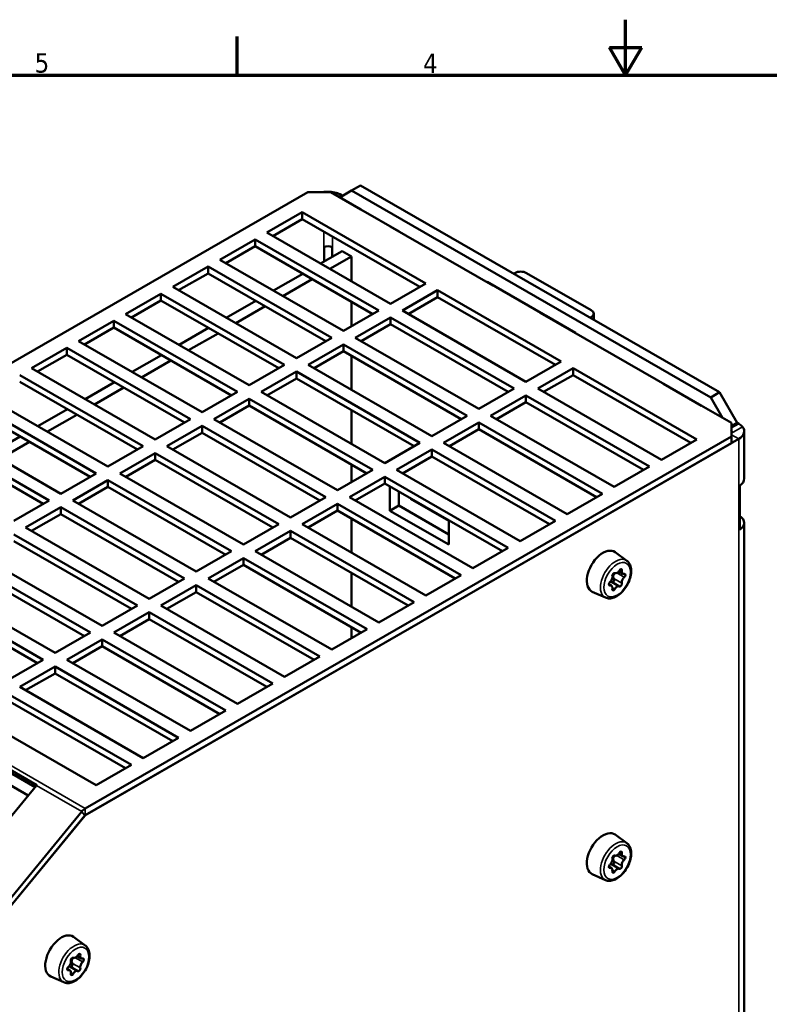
# Model space of a CAD drawing. Header units: millimetres. Extents: x -8 to 1688, y -8 to 1196.
# Tile 3 of 8: x 403 to 944, y 486 to 1196. Entities that reach past the tile are written whole.
import ezdxf

# ---------------------------------------------------------------- set-up
doc = ezdxf.new("R2010")
doc.units = ezdxf.units.MM
doc.header["$LTSCALE"] = 4
for name, color, linetype, lineweight in [('Bordo (ISO)', 7, 'Continuous', 70), ('Simbolo (ISO)', 7, 'Continuous', 25), ('Visibile (ISO)', 7, 'Continuous', 50), ('Visibile sottile (ISO)', 7, 'Continuous', 35)]:
    doc.layers.add(name, color=color, linetype=linetype, lineweight=lineweight)
doc.styles.add('Testo nota (ISO)', font='tahoma.ttf')

# ---------------------------------------------------------------- blocks, each defined once
blk = doc.blocks.new('Bordi adel')
at = {"layer": 'Bordo (ISO)'}
for p, q in [((210, 289), (210, 299)), ((140, 289), (140, 296)), ((207.11, 294), (212.89, 294)), ((210, 289), (207.11, 294)), ((210, 289), (212.89, 294)), ((8, 289), (412, 289))]:
    blk.add_line(p, q, dxfattribs=at)
at = {"layer": 'Simbolo (ISO)', "char_height": 3.5, "attachment_point": 8, "style": 'Testo nota (ISO)'}
for s, insert in [('5', (104.83, 289.4)), ('4', (174.83, 289.4))]:
    blk.add_mtext(s, dxfattribs=dict(at, insert=insert))

msp = doc.modelspace()

# ---------------------------------------------------------------- linework, layer by layer
at = {"layer": 'Visibile (ISO)'}
for p, q in [((610.84, 1071.64), (145.08, 803.43)), ((627.55, 1071.64), (610.84, 1071.64)), ((649.18, 1059.18), (627.55, 1071.64)), ((634.04, 1067.89), (642.53, 1072.82)), ((642.53, 1072.82), (648.89, 1076.48)), ((901.33, 923.79), (642.53, 1072.82)), ((648.89, 1076.48), (907.69, 927.45)), ((635.1, 1069.71), (636.14, 1069.11)), ((649.1, 1059.22), (676.68, 1043.34)), ((581.48, 1042.51), (606.93, 1057.17)), ((606.93, 1052.26), (585.73, 1040.06)), ((606.93, 1057.17), (606.93, 1052.26)), ((606.93, 1057.17), (696.03, 1005.86)), ((691.77, 1003.41), (606.93, 1052.26)), ((744.35, 1004.37), (670.4, 1046.96)), ((547.53, 1022.96), (572.99, 1037.62)), ((572.99, 1037.62), (572.99, 1032.72)), ((572.99, 1037.62), (662.09, 986.32)), ((670.57, 991.2), (581.48, 1042.51)), ((572.99, 1032.72), (551.79, 1020.51)), ((657.83, 983.86), (572.99, 1032.72)), ((635.7, 1029.29), (620.07, 1020.29)), ((622.63, 1021.76), (622.63, 1032.09)), ((628.49, 1032.09), (628.49, 1025.13)), ((642.49, 1025.38), (635.7, 1029.29)), ((636.63, 971.66), (547.53, 1022.96)), ((642.49, 1025.38), (626.86, 1016.38)), ((642.49, 1007.38), (642.49, 1025.38)), ((513.59, 1003.42), (539.05, 1018.08)), ((539.05, 1018.08), (539.05, 1013.17)), ((539.05, 1018.08), (628.14, 966.77)), ((539.05, 1013.17), (517.85, 1000.97)), ((623.89, 964.32), (539.05, 1013.17)), ((607.32, 1012.95), (586.13, 1000.74)), ((614.11, 1009.04), (592.91, 996.83)), ((760.05, 1013.41), (759.23, 1012.94)), ((815.2, 986.54), (768.53, 1013.41)), ((602.69, 952.11), (513.59, 1003.42)), ((696.03, 1005.86), (670.57, 991.2)), ((679.06, 986.32), (704.51, 1000.98)), ((704.51, 1000.98), (704.51, 996.07)), ((704.51, 1000.98), (793.61, 949.67)), ((740.11, 1006.82), (740.11, 1007.06)), ((740.11, 1007.06), (803.75, 970.41)), ((744.56, 1004.49), (744.35, 1004.37)), ((479.65, 983.87), (505.11, 998.53)), ((505.11, 993.63), (483.91, 981.42)), ((505.11, 998.53), (505.11, 993.63)), ((505.11, 998.53), (594.2, 947.23)), ((589.94, 944.77), (505.11, 993.63)), ((704.51, 996.07), (683.31, 983.86)), ((789.35, 947.22), (704.51, 996.07)), ((573.38, 993.4), (552.19, 981.2)), ((580.17, 989.49), (558.97, 977.29)), ((642.49, 975.03), (642.49, 992.7)), ((568.75, 932.57), (479.65, 983.87)), ((662.09, 986.32), (636.63, 971.66)), ((645.11, 966.77), (670.57, 981.43)), ((670.57, 981.43), (670.57, 976.53)), ((670.57, 981.43), (759.67, 930.12)), ((768.15, 935.01), (679.06, 986.32)), ((778.29, 984.83), (778.5, 984.95)), ((873.33, 930.1), (778.29, 984.83)), ((782.76, 982.5), (782.55, 982.37)), ((782.74, 982.48), (803.75, 970.38)), ((814.39, 981.18), (815.2, 981.65)), ((816.96, 984.09), (816.96, 979.7)), ((445.71, 964.33), (471.17, 978.99)), ((471.17, 974.08), (449.97, 961.88)), ((471.17, 978.99), (471.17, 974.08)), ((471.17, 978.99), (560.26, 927.68)), ((556, 925.23), (471.17, 974.08)), ((539.44, 973.86), (518.24, 961.65)), ((670.57, 976.53), (649.37, 964.32)), ((755.41, 927.67), (670.57, 976.53)), ((546.23, 969.95), (525.03, 957.74)), ((628.14, 966.77), (602.69, 952.11)), ((734.21, 915.47), (645.11, 966.77)), ((803.75, 970.41), (803.75, 970.17)), ((411.77, 944.78), (437.23, 959.44)), ((437.23, 959.44), (437.23, 954.54)), ((437.23, 959.44), (526.32, 908.14)), ((534.81, 913.02), (445.71, 964.33)), ((611.17, 947.23), (636.63, 961.89)), ((636.63, 961.89), (636.63, 956.98)), ((636.63, 961.89), (725.72, 910.58)), ((437.23, 954.54), (416.03, 942.33)), ((522.06, 905.68), (437.23, 954.54)), ((505.5, 954.31), (484.3, 942.1)), ((636.63, 956.98), (615.43, 944.77)), ((721.47, 908.13), (636.63, 956.98)), ((642.49, 929.19), (642.49, 953.61)), ((500.86, 893.48), (411.77, 944.78)), ((512.29, 950.4), (491.09, 938.2)), ((594.2, 947.23), (568.75, 932.57)), ((700.27, 895.92), (611.17, 947.23)), ((793.61, 949.67), (768.15, 935.01)), ((776.64, 930.12), (802.09, 944.78)), ((802.09, 944.78), (802.09, 939.88)), ((802.09, 944.78), (891.19, 893.48)), ((403.28, 939.9), (492.38, 888.59)), ((577.23, 927.68), (602.69, 942.34)), ((602.69, 937.43), (581.49, 925.23)), ((602.69, 942.34), (602.69, 937.43)), ((602.69, 942.34), (691.78, 891.03)), ((687.52, 888.58), (602.69, 937.43)), ((802.09, 939.88), (780.9, 927.67)), ((886.93, 891.02), (802.09, 939.88)), ((488.12, 886.14), (403.28, 934.99)), ((471.56, 934.77), (450.36, 922.56)), ((478.35, 930.86), (457.15, 918.65)), ((759.67, 930.12), (734.21, 915.47)), ((865.73, 878.82), (776.64, 930.12)), ((867.17, 933.64), (894.75, 917.76)), ((466.92, 873.93), (377.83, 925.24)), ((560.26, 927.68), (534.81, 913.02)), ((543.29, 908.14), (568.75, 922.79)), ((568.75, 922.79), (568.75, 917.89)), ((568.75, 922.79), (657.84, 871.49)), ((666.33, 876.37), (577.23, 927.68)), ((742.7, 910.58), (768.15, 925.24)), ((768.15, 925.24), (768.15, 920.33)), ((768.15, 925.24), (857.25, 873.93)), ((907.69, 927.45), (901.33, 923.79)), ((901.33, 923.79), (909.81, 909.09)), ((920.42, 905.4), (907.69, 927.45)), ((369.34, 920.35), (458.44, 869.04)), ((454.18, 866.59), (369.34, 915.45)), ((568.75, 917.89), (547.55, 905.68)), ((653.58, 869.04), (568.75, 917.89)), ((768.15, 920.33), (746.95, 908.13)), ((852.99, 871.48), (768.15, 920.33)), ((916.18, 905.42), (894.54, 917.88)), ((437.62, 915.22), (416.42, 903.01)), ((444.41, 911.31), (423.21, 899.1)), ((642.49, 890.1), (642.49, 914.52)), ((725.72, 910.58), (700.27, 895.92)), ((831.79, 859.27), (742.7, 910.58)), ((432.98, 854.39), (343.89, 905.69)), ((526.32, 908.14), (500.86, 893.48)), ((509.35, 888.59), (534.81, 903.25)), ((534.81, 903.25), (534.81, 898.34)), ((534.81, 903.25), (623.9, 851.94)), ((632.39, 856.83), (543.29, 908.14)), ((708.75, 891.03), (734.21, 905.69)), ((734.21, 905.69), (734.21, 900.79)), ((734.21, 905.69), (823.31, 854.39)), ((916.18, 895.65), (916.18, 905.42)), ((920.42, 905.4), (916.18, 902.96)), ((920.42, 905.4), (921.48, 904.79)), ((335.4, 900.81), (424.5, 849.5)), ((420.24, 847.05), (335.4, 895.9)), ((403.68, 895.67), (382.48, 883.47)), ((916.18, 895.65), (450.55, 627.52)), ((534.81, 898.34), (513.61, 886.14)), ((619.64, 849.49), (534.81, 898.34)), ((734.21, 900.79), (713.01, 888.58)), ((819.05, 851.93), (734.21, 900.79)), ((916.18, 890.75), (916.18, 895.65)), ((925.43, 899.3), (925.43, 865.21)), ((410.46, 891.77), (389.27, 879.56)), ((450.34, 622.49), (921.48, 893.8)), ((450.55, 622.61), (916.18, 890.75)), ((492.38, 888.59), (466.92, 873.93)), ((598.45, 837.28), (509.35, 888.59)), ((691.78, 891.03), (666.33, 876.37)), ((797.85, 839.73), (708.75, 891.03)), ((891.19, 893.48), (865.73, 878.82)), ((475.41, 869.04), (500.86, 883.7)), ((500.86, 883.7), (500.86, 878.8)), ((500.86, 883.7), (589.96, 832.4)), ((674.81, 871.49), (700.27, 886.15)), ((700.27, 881.24), (679.07, 869.04)), ((700.27, 886.15), (700.27, 881.24)), ((700.27, 886.15), (789.36, 834.84)), ((785.11, 832.39), (700.27, 881.24)), ((500.86, 878.8), (479.67, 866.59)), ((585.7, 829.94), (500.86, 878.8)), ((642.49, 862.64), (642.49, 875.43)), ((857.25, 873.93), (831.79, 859.27)), ((458.44, 869.04), (432.98, 854.39)), ((564.5, 817.74), (475.41, 869.04)), ((657.84, 871.49), (632.39, 856.83)), ((640.87, 851.94), (666.33, 866.6)), ((666.33, 866.6), (666.33, 861.7)), ((666.33, 866.6), (755.42, 815.29)), ((763.91, 820.18), (674.81, 871.49)), ((441.47, 849.5), (466.92, 864.16)), ((466.92, 859.25), (445.73, 847.05)), ((466.92, 864.16), (466.92, 859.25)), ((466.92, 864.16), (556.02, 812.85)), ((551.76, 810.4), (466.92, 859.25)), ((666.33, 861.7), (645.13, 849.49)), ((751.16, 812.84), (666.33, 861.7)), ((670.1, 842.09), (670.1, 859.52)), ((922.18, 828.26), (922.18, 860.14)), ((623.9, 851.94), (598.45, 837.28)), ((729.97, 800.64), (640.87, 851.94)), ((676.47, 855.86), (676.47, 845.75)), ((823.31, 854.39), (797.85, 839.73)), ((424.5, 849.5), (399.04, 834.84)), ((407.53, 829.95), (432.98, 844.61)), ((432.98, 844.61), (432.98, 839.71)), ((432.98, 844.61), (522.08, 793.31)), ((530.56, 798.19), (441.47, 849.5)), ((606.93, 832.4), (632.39, 847.06)), ((632.39, 847.06), (632.39, 842.15)), ((632.39, 847.06), (721.48, 795.75)), ((676.47, 845.75), (670.1, 842.09)), ((676.47, 845.75), (712.53, 824.98)), ((684.95, 850.97), (684.95, 850.64)), ((684.95, 850.64), (712.53, 834.76)), ((432.98, 839.71), (411.79, 827.5)), ((517.82, 790.85), (432.98, 839.71)), ((632.39, 842.15), (611.19, 829.94)), ((717.22, 793.3), (632.39, 842.15)), ((712.53, 817.66), (670.1, 842.09)), ((589.96, 832.4), (564.5, 817.74)), ((696.03, 781.09), (606.93, 832.4)), ((642.49, 811.92), (642.49, 836.34)), ((712.53, 835.09), (712.53, 817.66)), ((789.36, 834.84), (763.91, 820.18)), ((925.43, 833.32), (925.43, 415.88)), ((399.04, 825.07), (488.14, 773.76)), ((496.62, 778.65), (407.53, 829.95)), ((572.99, 812.85), (598.45, 827.51)), ((598.45, 827.51), (598.45, 822.61)), ((598.45, 827.51), (687.54, 776.2)), ((483.88, 771.31), (399.04, 820.16)), ((598.45, 822.61), (577.25, 810.4)), ((683.28, 773.75), (598.45, 822.61)), ((462.68, 759.1), (373.59, 810.41)), ((556.02, 812.85), (530.56, 798.19)), ((662.09, 761.55), (572.99, 812.85)), ((755.42, 815.29), (729.97, 800.64)), ((840.85, 806.08), (832.42, 812.22)), ((365.1, 805.52), (454.2, 754.22)), ((539.05, 793.31), (564.5, 807.97)), ((564.5, 803.06), (543.31, 790.85)), ((564.5, 807.97), (564.5, 803.06)), ((564.5, 807.97), (653.6, 756.66)), ((649.34, 754.21), (564.5, 803.06)), ((449.94, 751.76), (365.1, 800.62)), ((642.49, 772.83), (642.49, 797.24)), ((721.48, 795.75), (696.03, 781.09)), ((832.19, 797.15), (832.18, 797.16)), ((837.95, 796.63), (835.01, 798.32)), ((428.74, 739.56), (339.64, 790.86)), ((522.08, 793.31), (496.62, 778.65)), ((505.11, 773.76), (530.56, 788.42)), ((530.56, 788.42), (530.56, 783.51)), ((530.56, 788.42), (619.66, 737.11)), ((628.14, 742), (539.05, 793.31)), ((829.79, 788.13), (827.95, 789.19)), ((835.55, 787.6), (829.76, 790.94)), ((331.16, 785.98), (420.25, 734.67)), ((416, 732.22), (331.16, 781.07)), ((530.56, 783.51), (509.37, 771.31)), ((615.4, 734.66), (530.56, 783.51)), ((825.52, 779.47), (815.98, 783.68)), ((488.14, 773.76), (462.68, 759.1)), ((594.2, 722.45), (505.11, 773.76)), ((687.54, 776.2), (662.09, 761.55)), ((471.17, 754.22), (496.62, 768.87)), ((496.62, 768.87), (496.62, 763.97)), ((496.62, 768.87), (585.72, 717.57)), ((496.62, 763.97), (475.43, 751.76)), ((581.46, 715.12), (496.62, 763.97)), ((454.2, 754.22), (428.74, 739.56)), ((560.26, 702.91), (471.17, 754.22)), ((653.6, 756.66), (628.14, 742)), ((642.49, 750.26), (642.49, 758.15)), ((437.23, 734.67), (462.68, 749.33)), ((462.68, 749.33), (462.68, 744.42)), ((462.68, 749.33), (551.78, 698.02)), ((240.75, 744.98), (415.55, 644.32)), ((414.37, 642.89), (242.7, 741.75)), ((462.68, 744.42), (441.48, 732.22)), ((547.52, 695.57), (462.68, 744.42)), ((420.25, 734.67), (394.8, 720.01)), ((526.32, 683.36), (437.23, 734.67)), ((619.66, 737.11), (594.2, 722.45)), ((403.28, 715.12), (428.74, 729.78)), ((428.74, 724.88), (407.54, 712.67)), ((428.74, 729.78), (428.74, 724.88)), ((428.74, 729.78), (517.84, 678.48)), ((513.58, 676.02), (428.74, 724.88)), ((585.72, 717.57), (560.26, 702.91)), ((394.8, 710.24), (483.89, 658.93)), ((492.38, 663.82), (403.28, 715.12)), ((479.64, 656.48), (394.8, 705.33)), ((458.44, 644.27), (369.34, 695.58)), ((551.78, 698.02), (526.32, 683.36)), ((517.84, 678.48), (492.38, 663.82)), ((483.89, 658.93), (458.44, 644.27)), ((409.41, 636.86), (381.67, 652.83)), ((415.42, 644.17), (345.18, 558.72)), ((448.09, 625.36), (377.85, 539.91)), ((450.34, 622.49), (379.91, 536.8)), ((379.91, 536.8), (450.14, 622.25)), ((840.85, 602.51), (832.42, 608.65)), ((832.19, 593.58), (832.18, 593.59)), ((837.95, 593.06), (835.01, 594.75)), ((829.79, 584.56), (827.95, 585.62)), ((835.55, 584.03), (829.76, 587.37)), ((825.52, 575.9), (815.98, 580.11)), ((450.52, 528.82), (442.1, 534.96)), ((441.86, 519.9), (441.86, 519.9)), ((447.63, 519.37), (444.69, 521.06)), ((439.46, 510.87), (437.62, 511.93)), ((445.23, 510.34), (439.44, 513.68)), ((435.2, 502.21), (425.66, 506.42))]:
    msp.add_line(p, q, dxfattribs=at)
for centre, major_axis, ratio, start_param, end_param in [((625.56, 1064.21), (-13.5, 0), 0.575862, 4.266828, 5.013442), ((625.56, 1064.21), (-13.5, 0), 0.575862, 3.926991, 4.266828), ((625.56, 1030.12), (4.5, 0), 0.575862, 0.861576, 2.280016), ((764.29, 1010.97), (-6, 0), 0.575862, 3.926991, 5.497787), ((810.96, 984.09), (6, 0), 0.575862, 5.497787, 7.068583), ((911.93, 899.3), (-13.5, 0), 0.575862, 3.587154, 3.926991), ((911.93, 899.3), (13.5, 0), 0.575862, 5.497787, 6.728747), ((911.93, 899.3), (4.5, 0), 0.575862, 5.943348, 6.623022), ((911.93, 865.21), (13.5, 0), 0.575862, 5.573965, 6.283185), ((911.93, 833.32), (13.5, 0), 0.575862, 5.573965, 6.992405), ((823.69, 798.24), (-8.23, -14.3), 0.578093, 3.07957, 6.345208), ((828.1, 792.91), (1.68, 2.92), 0.578093, 4.185205, 5.759304), ((831.43, 795.86), (0.75, 1.3), 0.578093, 6.2796, 8.900897), ((833.87, 800.08), (-1.68, -2.92), 0.578093, 6.2796, 7.853699), ((836.31, 798.67), (0.75, 1.3), 0.578093, 5.232403, 7.853699), ((839.63, 799.55), (-1.68, -2.92), 0.578093, 5.232403, 6.806502), ((838.75, 795.19), (0.75, 1.3), 0.578093, 4.185205, 6.806502), ((828.99, 789.57), (-0.75, -1.3), 0.578093, 4.185205, 6.806502), ((828.1, 785.21), (1.68, 2.92), 0.578093, 5.232403, 6.806502), ((833.87, 784.68), (1.68, 2.92), 0.578093, 6.2796, 7.853699), ((836.31, 788.9), (-0.75, -1.3), 0.578093, 6.2796, 8.900897), ((839.63, 791.85), (-1.68, -2.92), 0.578093, 4.185205, 5.759304), ((831.43, 786.09), (-0.75, -1.3), 0.578093, 5.232403, 7.853699), ((417.89, 640.44), (-3.59, -6.24), 0.578093, 4.402402, 4.431132), ((450.55, 621.63), (-3.59, -6.24), 0.578093, 3.925057, 4.431132), ((450.55, 621.63), (0.6, 1.04), 0.578093, 0.783464, 1.289539), ((823.69, 594.67), (-8.23, -14.3), 0.578093, 3.07957, 6.345208), ((836.31, 595.1), (0.75, 1.3), 0.578093, 5.232403, 7.853699), ((828.1, 589.34), (1.68, 2.92), 0.578093, 4.185205, 5.759304), ((831.43, 592.29), (0.75, 1.3), 0.578093, 6.2796, 8.900897), ((833.87, 596.51), (-1.68, -2.92), 0.578093, 6.2796, 7.853699), ((839.63, 595.98), (-1.68, -2.92), 0.578093, 5.232403, 6.806502), ((839.63, 588.28), (-1.68, -2.92), 0.578093, 4.185205, 5.759304), ((838.75, 591.62), (0.75, 1.3), 0.578093, 4.185205, 6.806502), ((828.99, 586), (-0.75, -1.3), 0.578093, 4.185205, 6.806502), ((828.1, 581.64), (1.68, 2.92), 0.578093, 5.232403, 6.806502), ((831.43, 582.52), (-0.75, -1.3), 0.578093, 5.232403, 7.853699), ((833.87, 581.11), (1.68, 2.92), 0.578093, 6.2796, 7.853699), ((836.31, 585.33), (-0.75, -1.3), 0.578093, 6.2796, 8.900897), ((433.36, 520.98), (-8.23, -14.3), 0.578093, 3.07957, 6.345208), ((441.11, 518.6), (0.75, 1.3), 0.578093, 6.2796, 8.900897), ((443.55, 522.82), (-1.68, -2.92), 0.578093, 6.2796, 7.853699), ((445.99, 521.41), (0.75, 1.3), 0.578093, 5.232403, 7.853699), ((449.31, 522.29), (-1.68, -2.92), 0.578093, 5.232403, 6.806502), ((448.43, 517.93), (0.75, 1.3), 0.578093, 4.185205, 6.806502), ((438.67, 512.31), (-0.75, -1.3), 0.578093, 4.185205, 6.806502), ((437.78, 515.65), (1.68, 2.92), 0.578093, 4.185205, 5.759304), ((437.78, 507.95), (1.68, 2.92), 0.578093, 5.232403, 6.806502), ((445.99, 511.64), (-0.75, -1.3), 0.578093, 6.2796, 8.900897), ((449.31, 514.59), (-1.68, -2.92), 0.578093, 4.185205, 5.759304), ((441.11, 508.83), (-0.75, -1.3), 0.578093, 5.232403, 7.853699), ((443.55, 507.42), (1.68, 2.92), 0.578093, 6.2796, 7.853699)]:
    msp.add_ellipse(centre, major_axis=major_axis, ratio=ratio, start_param=start_param, end_param=end_param, dxfattribs=at)
for points, knots in [([(825.52, 779.47), (826.41, 779.08), (827.38, 778.89), (829.48, 778.91), (830.61, 779.15), (832.97, 780.07), (834.2, 780.8), (836.56, 782.64), (837.69, 783.76), (839.73, 786.27), (840.65, 787.65), (842.18, 790.55), (842.79, 792.06), (843.68, 795.09), (843.94, 796.6), (844.05, 799.51), (843.9, 800.89), (843.15, 803.34), (842.57, 804.42), (841.48, 805.57), (841.17, 805.84), (840.85, 806.08)], [2.420151, 2.420151, 2.420151, 2.420151, 2.684722, 2.684722, 2.982115, 2.982115, 3.315665, 3.315665, 3.655446, 3.655446, 3.992201, 3.992201, 4.327957, 4.327957, 4.665803, 4.665803, 5.005686, 5.005686, 5.327538, 5.327538, 5.437698, 5.437698, 5.437698, 5.437698]), ([(831.55, 793.14), (831.41, 793.36), (831.3, 793.59), (831.12, 794.11), (831.06, 794.43), (831.05, 795.08), (831.11, 795.41), (831.33, 795.98), (831.51, 796.27), (831.93, 796.73), (832.16, 796.91), (832.39, 797.06)], [0.25204901, 0.25204901, 0.25204901, 0.25204901, 0.26500646, 0.26500646, 0.28082649, 0.28082649, 0.29664652, 0.29664652, 0.31246656, 0.31246656, 0.32586548, 0.32586548, 0.32586548, 0.32586548]), ([(829.77, 790.93), (829.95, 790.83), (830.15, 790.76), (830.54, 790.73), (830.75, 790.76), (831.14, 790.93), (831.32, 791.07), (831.45, 791.24)], [0.08298659, 0.08298659, 0.08298659, 0.08298659, 0.09402918, 0.09402918, 0.10516563, 0.10516563, 0.11630209, 0.11630209, 0.11630209, 0.11630209]), ([(831.45, 791.24), (831.59, 791.41), (831.69, 791.63), (831.81, 792.08), (831.81, 792.32), (831.74, 792.74), (831.66, 792.95), (831.55, 793.14)], [0.11630209, 0.11630209, 0.11630209, 0.11630209, 0.12743854, 0.12743854, 0.138575, 0.138575, 0.14961758, 0.14961758, 0.14961758, 0.14961758]), ([(825.52, 575.9), (826.41, 575.51), (827.38, 575.32), (829.48, 575.34), (830.61, 575.58), (832.97, 576.5), (834.2, 577.23), (836.56, 579.07), (837.69, 580.19), (839.73, 582.7), (840.65, 584.08), (842.18, 586.98), (842.79, 588.49), (843.68, 591.52), (843.94, 593.04), (844.05, 595.94), (843.9, 597.32), (843.15, 599.77), (842.57, 600.85), (841.48, 602), (841.17, 602.27), (840.85, 602.51)], [2.420151, 2.420151, 2.420151, 2.420151, 2.684722, 2.684722, 2.982115, 2.982115, 3.315665, 3.315665, 3.655446, 3.655446, 3.992201, 3.992201, 4.327957, 4.327957, 4.665803, 4.665803, 5.005686, 5.005686, 5.327538, 5.327538, 5.437698, 5.437698, 5.437698, 5.437698]), ([(831.55, 589.57), (831.41, 589.79), (831.3, 590.02), (831.12, 590.54), (831.06, 590.86), (831.05, 591.51), (831.11, 591.84), (831.33, 592.42), (831.51, 592.7), (831.93, 593.16), (832.16, 593.34), (832.39, 593.49)], [0.25204901, 0.25204901, 0.25204901, 0.25204901, 0.26500646, 0.26500646, 0.28082649, 0.28082649, 0.29664652, 0.29664652, 0.31246656, 0.31246656, 0.32586548, 0.32586548, 0.32586548, 0.32586548]), ([(831.45, 587.68), (831.59, 587.84), (831.69, 588.06), (831.81, 588.51), (831.81, 588.75), (831.74, 589.17), (831.66, 589.38), (831.55, 589.57)], [0.11630209, 0.11630209, 0.11630209, 0.11630209, 0.12743854, 0.12743854, 0.138575, 0.138575, 0.14961758, 0.14961758, 0.14961758, 0.14961758]), ([(829.77, 587.36), (829.95, 587.26), (830.15, 587.19), (830.54, 587.16), (830.75, 587.19), (831.14, 587.37), (831.32, 587.51), (831.45, 587.68)], [0.08298659, 0.08298659, 0.08298659, 0.08298659, 0.09402918, 0.09402918, 0.10516563, 0.10516563, 0.11630209, 0.11630209, 0.11630209, 0.11630209]), ([(435.2, 502.21), (436.09, 501.82), (437.06, 501.63), (439.16, 501.65), (440.29, 501.89), (442.65, 502.81), (443.88, 503.54), (446.24, 505.38), (447.37, 506.5), (449.41, 509.01), (450.32, 510.39), (451.85, 513.29), (452.47, 514.8), (453.35, 517.83), (453.62, 519.35), (453.73, 522.25), (453.58, 523.64), (452.83, 526.08), (452.24, 527.16), (451.15, 528.31), (450.85, 528.58), (450.52, 528.82)], [2.420151, 2.420151, 2.420151, 2.420151, 2.684722, 2.684722, 2.982115, 2.982115, 3.315665, 3.315665, 3.655446, 3.655446, 3.992201, 3.992201, 4.327957, 4.327957, 4.665803, 4.665803, 5.005686, 5.005686, 5.327538, 5.327538, 5.437698, 5.437698, 5.437698, 5.437698]), ([(441.23, 515.88), (441.09, 516.1), (440.98, 516.33), (440.8, 516.85), (440.74, 517.17), (440.73, 517.82), (440.79, 518.15), (441.01, 518.73), (441.19, 519.01), (441.61, 519.47), (441.83, 519.65), (442.06, 519.81)], [0.25204901, 0.25204901, 0.25204901, 0.25204901, 0.26500646, 0.26500646, 0.28082649, 0.28082649, 0.29664652, 0.29664652, 0.31246656, 0.31246656, 0.32586548, 0.32586548, 0.32586548, 0.32586548]), ([(439.45, 513.67), (439.63, 513.57), (439.83, 513.51), (440.21, 513.47), (440.42, 513.5), (440.81, 513.68), (440.99, 513.82), (441.13, 513.99)], [0.08298659, 0.08298659, 0.08298659, 0.08298659, 0.09402918, 0.09402918, 0.10516563, 0.10516563, 0.11630209, 0.11630209, 0.11630209, 0.11630209]), ([(441.13, 513.99), (441.26, 514.16), (441.37, 514.37), (441.48, 514.82), (441.49, 515.06), (441.42, 515.48), (441.34, 515.69), (441.23, 515.88)], [0.11630209, 0.11630209, 0.11630209, 0.11630209, 0.12743854, 0.12743854, 0.138575, 0.138575, 0.14961758, 0.14961758, 0.14961758, 0.14961758])]:
    msp.add_open_spline(points, degree=3, knots=knots, dxfattribs=at)
for points in [[(829.27, 791.17), (829.43, 791.11), (829.6, 791.03), (829.76, 790.94)], [(829.27, 587.6), (829.43, 587.54), (829.6, 587.46), (829.76, 587.37)], [(438.94, 513.91), (439.11, 513.85), (439.28, 513.77), (439.44, 513.68)]]:
    msp.add_open_spline(points, degree=3, dxfattribs=at)
at = {"layer": 'Visibile sottile (ISO)'}
for p, q in [((631.37, 1071.23), (629.82, 1070.33)), ((635.1, 1069.71), (633, 1068.5)), ((622.37, 1021.61), (622.37, 1043.37)), ((628.74, 1039.71), (628.74, 1025.28)), ((815.2, 981.65), (815.2, 980.71)), ((916.18, 901.74), (921.48, 904.79)), ((916.18, 898.08), (924.12, 902.65)), ((921.48, 893.8), (916.18, 896.85)), ((921.48, 344.41), (921.48, 893.8)), ((450.55, 627.52), (145.08, 803.43)), ((839.02, 794.16), (833.7, 797.23)), ((837.33, 798.94), (836.03, 799.69)), ((828.72, 788.23), (827.97, 788.66)), ((837.33, 789.81), (831.55, 793.14)), ((832.18, 785.66), (830.49, 786.63)), ((448.09, 625.36), (415.42, 644.17)), ((450.14, 622.25), (448.09, 625.36)), ((450.55, 622.61), (450.55, 627.52)), ((837.33, 595.37), (836.03, 596.12)), ((837.33, 586.24), (831.55, 589.57)), ((839.02, 590.59), (833.7, 593.66)), ((828.72, 584.66), (827.97, 585.09)), ((832.18, 582.09), (830.49, 583.06)), ((448.7, 516.9), (443.37, 519.97)), ((447.01, 521.68), (445.71, 522.43)), ((438.39, 510.97), (437.64, 511.4)), ((447.01, 512.55), (441.23, 515.88)), ((441.86, 508.4), (440.17, 509.37))]:
    msp.add_line(p, q, dxfattribs=at)
for centre in [(832.71, 793.05), (832.71, 589.48), (442.38, 515.79)]:
    msp.add_ellipse(centre, major_axis=(7.68, 13.33), ratio=0.578093, start_param=6.221162, end_param=9.486801, dxfattribs=at)
for centre in [(833.87, 792.38), (833.87, 588.81), (443.55, 515.12)]:
    msp.add_ellipse(centre, major_axis=(6.78, 11.78), ratio=0.578093, dxfattribs=at)

# ---------------------------------------------------------------- block references
at = {"xscale": 4, "yscale": 4, "zscale": 4}
msp.add_blockref('Bordi adel', (0, 0), dxfattribs=at)

doc.saveas('drawing.dxf')
